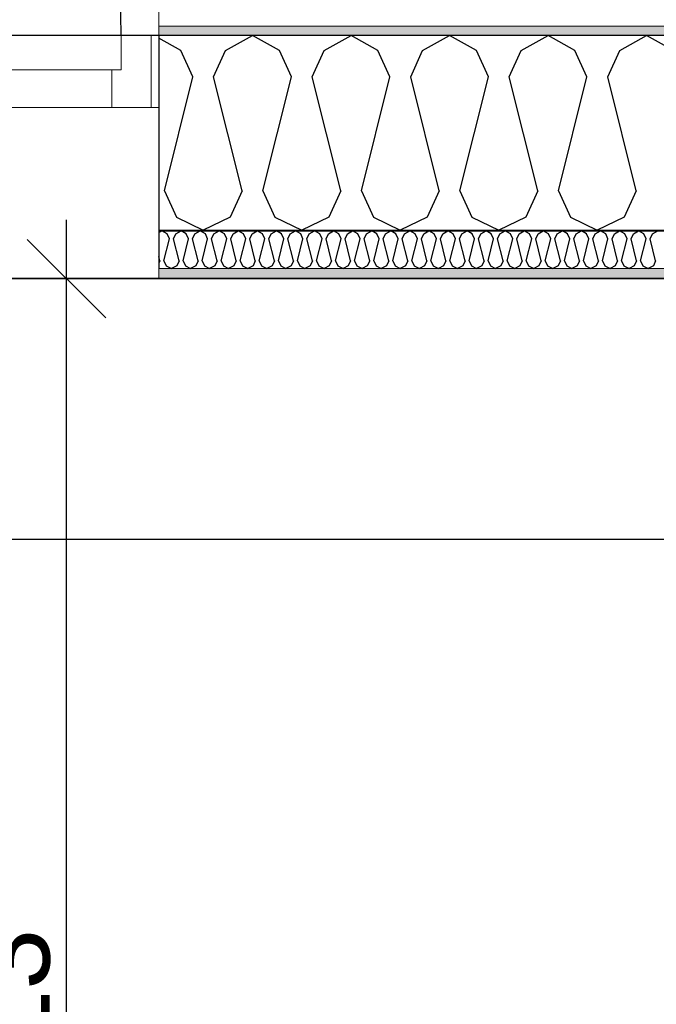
# Model space of a CAD drawing. Header units: millimetres. Extents: x -5000 to 341424, y -9235 to 550260.
# Tile 159 of 236: x 296839 to 297650, y 355456 to 356711. Entities that reach past the tile are written whole.
import ezdxf
from ezdxf.enums import TextEntityAlignment as Align

# ---------------------------------------------------------------- set-up
doc = ezdxf.new("R2010")
doc.units = ezdxf.units.MM
doc.header["$LTSCALE"] = 0.5
doc.header["$MEASUREMENT"] = 0
doc.linetypes.add('Akselinje', pattern=[1500, 1000, -200, 100, -200])
doc.linetypes.add('PLINE', pattern=[0])
for name, color, linetype in [('232- Ikke-bærende yttervegger (Skravur)(Nye konstruksjoner)', 7, 'Continuous'), ('232- Ikke-bærende yttervegger(Nye konstruksjoner)', 7, 'Continuous'), ('244- Vinduer_ dører_ foldevegger(Nye konstruksjoner)', 7, 'Continuous'), ('255- Gulvoverflate(Nye konstruksjoner)', 7, 'Continuous'), ('82-- Modullinjer(Nye konstruksjoner)', 7, 'Continuous'), ('842-M___1_50 Målsetting bygning', 7, 'Continuous'), ('842-M___1_50 Målsetting bygning(Nye konstruksjoner)', 7, 'Continuous'), ('852- Teknisk_symbolsk informasjon_ bygning(Nye konstruksjoner)', 7, 'Continuous'), ('862- M___Nettoareal(Nye konstruksjoner)', 7, 'Continuous'), ('862- M___Nettoareal(Polylinje)(Nye konstruksjoner)', 7, 'Continuous'), ('862- M___Nettoareal(Tekst)(Nye konstruksjoner)', 7, 'Continuous')]:
    doc.layers.add(name, color=color, linetype=linetype)
for name, color, linetype, lineweight in [('234- Vinduer_ dører_ porter(Nye konstruksjoner)', 7, 'Continuous', 0), ('235- Utvendig kledning og overflate(Nye konstruksjoner)', 7, 'Continuous', 0), ('236- Innvendig kledning og overflate(Nye konstruksjoner)', 7, 'Continuous', 0)]:
    doc.layers.add(name, color=color, linetype=linetype, lineweight=lineweight)
doc.styles.add('GENERATED_STYLE_1', font='txt')
doc.styles.add('GENERATED_STYLE_3', font='arial.ttf')
doc.styles.add('GENERATED_STYLE_5', font='arial.ttf')
doc.dimstyles.new('GENERATED_STYLE__2', dxfattribs={"dimtxt": 100, "dimasz": 95, "dimexe": 0.18, "dimexo": 0.0625, "dimgap": 0, "dimtad": 1, "dimtih": 1, "dimtoh": 1, "dimdec": 0, "dimzin": 0, "dimdsep": 46, "dimtxsty": 'GENERATED_STYLE_3', "dimblk": 'ARROWHEAD_6', "dimblk1": 'ARROWHEAD_6', "dimblk2": 'ARROWHEAD_6', "dimcen": 0.09, "dimse1": 1, "dimse2": 1, "dimclrd": 256, "dimclre": 256, "dimclrt": 256, "dimadec": 1, "dimazin": 0, "dimtfac": 1, "dimtdec": 4, "dimtmove": 0, "dimatfit": 3, "dimfxl": 1, "dimtolj": 1, "dimtzin": 0, "dimarcsym": 0})
doc.dimstyles.new('GENERATED_STYLE__3', dxfattribs={"dimtxt": 100, "dimasz": 95, "dimexe": 0.18, "dimexo": 0.0625, "dimgap": 0, "dimtad": 1, "dimdec": 0, "dimzin": 0, "dimdsep": 46, "dimtxsty": 'GENERATED_STYLE_3', "dimblk": 'ARROWHEAD_6', "dimblk1": 'ARROWHEAD_6', "dimblk2": 'ARROWHEAD_6', "dimcen": 0.09, "dimse1": 1, "dimse2": 1, "dimclrd": 256, "dimclre": 256, "dimclrt": 256, "dimadec": 1, "dimazin": 0, "dimtfac": 1, "dimtdec": 4, "dimtmove": 2, "dimatfit": 3, "dimfxl": 1, "dimtolj": 1, "dimtzin": 0, "dimarcsym": 0})
doc.dimstyles.new('GENERATED_STYLE__4', dxfattribs={"dimtxt": 100, "dimasz": 95, "dimexe": 0.18, "dimexo": 0.0625, "dimgap": 0, "dimtad": 1, "dimdec": 0, "dimzin": 0, "dimdsep": 46, "dimtxsty": 'GENERATED_STYLE_3', "dimblk": 'ARROWHEAD_6', "dimblk1": 'ARROWHEAD_6', "dimblk2": 'ARROWHEAD_6', "dimcen": 0.09, "dimse1": 1, "dimse2": 1, "dimclrd": 256, "dimclre": 256, "dimclrt": 256, "dimadec": 1, "dimazin": 0, "dimtfac": 1, "dimtdec": 4, "dimtmove": 0, "dimatfit": 3, "dimfxl": 1, "dimtolj": 1, "dimtzin": 0, "dimarcsym": 0})
pattern_1 = [(0, (0, 0), (0, 43.30127), [0, -25]), (0, (12.5, 21.65), (0, 43.30127), [0, -25])]

# ---------------------------------------------------------------- blocks, each defined once
blk = doc.blocks.new('LEILIGHET 2__3', base_point=(300468.6, 348580.7))
at = {"layer": '862- M___Nettoareal(Polylinje)(Nye konstruksjoner)', "linetype": 'PLINE', "flags": 128}
blk.add_lwpolyline([(302741, 356380.7), (294611, 356380.7), (294611, 348080.7), (297926, 348080.7), (297926, 349780.7), (302741, 349780.7)], close=True, dxfattribs=at)
at = {"layer": '862- M___Nettoareal(Tekst)(Nye konstruksjoner)', "style": 'GENERATED_STYLE_1'}
for tag, p in [('DUMMY_861', (296689.7, 358469.3)), ('ROOM_NAME', (295952.5, 358419.5)), ('DUMMY_862', (295952.5, 358281.1))]:
    blk.add_attdef(tag, text='', height=100, dxfattribs=at).set_placement(p, align=Align.TOP_LEFT)
blk = doc.blocks.new('ENTRÉ__14', base_point=(296239.6, 355497.8))
at = {"layer": '862- M___Nettoareal(Polylinje)(Nye konstruksjoner)', "linetype": 'PLINE', "flags": 128}
blk.add_lwpolyline([(294722, 356380.7), (294722, 354380.7), (297764, 354380.7), (297764, 356380.7)], close=True, dxfattribs=at)
at = {"layer": '862- M___Nettoareal(Tekst)(Nye konstruksjoner)', "style": 'GENERATED_STYLE_1'}
for tag, p in [('DUMMY_861', (296443.5, 355686)), ('ROOM_NAME', (296035.7, 355665.7)), ('DUMMY_862', (296035.7, 355497.8))]:
    blk.add_attdef(tag, text='', height=100, dxfattribs=at).set_placement(p, align=Align.TOP_LEFT)
blk = doc.blocks.new('*X69')
at = {"layer": '232- Ikke-bærende yttervegger (Skravur)(Nye konstruksjoner)', "linetype": 'PLINE'}
for p, q in [((297016.8, 356439.5), (297020.7, 356441.6)), ((297027.3, 356437.9), (297020.7, 356441.6)), ((297030.3, 356431.4), (297027.3, 356437.9)), ((297035.4, 356431.4), (297038.3, 356437.9)), ((297038.3, 356437.9), (297044.9, 356441.6)), ((297051.6, 356437.9), (297044.9, 356441.6)), ((297054.5, 356431.4), (297051.6, 356437.9)), ((297059.6, 356431.4), (297062.6, 356437.9)), ((297062.6, 356437.9), (297069.2, 356441.6)), ((297075.9, 356437.9), (297069.2, 356441.6)), ((297078.8, 356431.4), (297075.9, 356437.9)), ((297083.9, 356431.4), (297086.9, 356437.9)), ((297086.9, 356437.9), (297093.5, 356441.6)), ((297100.1, 356437.9), (297093.5, 356441.6)), ((297103.1, 356431.4), (297100.1, 356437.9)), ((297108.2, 356431.4), (297111.2, 356437.9)), ((297111.2, 356437.9), (297117.8, 356441.6)), ((297124.4, 356437.9), (297117.8, 356441.6)), ((297127.4, 356431.4), (297124.4, 356437.9)), ((297132.5, 356431.4), (297135.4, 356437.9)), ((297135.4, 356437.9), (297142.1, 356441.6)), ((297148.7, 356437.9), (297142.1, 356441.6)), ((297151.7, 356431.4), (297148.7, 356437.9)), ((297156.8, 356431.4), (297159.7, 356437.9)), ((297159.7, 356437.9), (297166.4, 356441.6)), ((297173, 356437.9), (297166.4, 356441.6)), ((297175.9, 356431.4), (297173, 356437.9)), ((297181, 356431.4), (297184, 356437.9)), ((297184, 356437.9), (297190.6, 356441.6)), ((297197.3, 356437.9), (297190.6, 356441.6)), ((297200.2, 356431.4), (297197.3, 356437.9)), ((297205.3, 356431.4), (297208.3, 356437.9)), ((297208.3, 356437.9), (297214.9, 356441.6)), ((297221.5, 356437.9), (297214.9, 356441.6)), ((297224.5, 356431.4), (297221.5, 356437.9)), ((297229.6, 356431.4), (297232.6, 356437.9)), ((297232.6, 356437.9), (297239.2, 356441.6)), ((297245.8, 356437.9), (297239.2, 356441.6)), ((297248.8, 356431.4), (297245.8, 356437.9)), ((297253.9, 356431.4), (297256.8, 356437.9)), ((297256.8, 356437.9), (297263.5, 356441.6)), ((297270.1, 356437.9), (297263.5, 356441.6)), ((297273.1, 356431.4), (297270.1, 356437.9)), ((297278.2, 356431.4), (297281.1, 356437.9)), ((297281.1, 356437.9), (297287.8, 356441.6)), ((297294.4, 356437.9), (297287.8, 356441.6)), ((297297.3, 356431.4), (297294.4, 356437.9)), ((297302.5, 356431.4), (297305.4, 356437.9)), ((297305.4, 356437.9), (297312, 356441.6)), ((297318.7, 356437.9), (297312, 356441.6)), ((297321.6, 356431.4), (297318.7, 356437.9)), ((297326.7, 356431.4), (297329.7, 356437.9)), ((297329.7, 356437.9), (297336.3, 356441.6)), ((297343, 356437.9), (297336.3, 356441.6)), ((297345.9, 356431.4), (297343, 356437.9)), ((297351, 356431.4), (297354, 356437.9)), ((297354, 356437.9), (297360.6, 356441.6)), ((297367.2, 356437.9), (297360.6, 356441.6)), ((297370.2, 356431.4), (297367.2, 356437.9)), ((297375.3, 356431.4), (297378.3, 356437.9)), ((297378.3, 356437.9), (297384.9, 356441.6)), ((297391.5, 356437.9), (297384.9, 356441.6)), ((297394.5, 356431.4), (297391.5, 356437.9)), ((297399.6, 356431.4), (297402.5, 356437.9)), ((297402.5, 356437.9), (297409.2, 356441.6)), ((297415.8, 356437.9), (297409.2, 356441.6)), ((297418.8, 356431.4), (297415.8, 356437.9)), ((297423.9, 356431.4), (297426.8, 356437.9)), ((297426.8, 356437.9), (297433.4, 356441.6)), ((297440.1, 356437.9), (297433.4, 356441.6)), ((297443, 356431.4), (297440.1, 356437.9)), ((297448.1, 356431.4), (297451.1, 356437.9)), ((297451.1, 356437.9), (297457.7, 356441.6)), ((297464.4, 356437.9), (297457.7, 356441.6)), ((297467.3, 356431.4), (297464.4, 356437.9)), ((297472.4, 356431.4), (297475.4, 356437.9)), ((297475.4, 356437.9), (297482, 356441.6)), ((297488.6, 356437.9), (297482, 356441.6)), ((297491.6, 356431.4), (297488.6, 356437.9)), ((297496.7, 356431.4), (297499.7, 356437.9)), ((297499.7, 356437.9), (297506.3, 356441.6)), ((297512.9, 356437.9), (297506.3, 356441.6)), ((297515.9, 356431.4), (297512.9, 356437.9)), ((297521, 356431.4), (297523.9, 356437.9)), ((297523.9, 356437.9), (297530.6, 356441.6)), ((297537.2, 356437.9), (297530.6, 356441.6)), ((297540.2, 356431.4), (297537.2, 356437.9)), ((297545.3, 356431.4), (297548.2, 356437.9)), ((297548.2, 356437.9), (297554.9, 356441.6)), ((297561.5, 356437.9), (297554.9, 356441.6)), ((297564.4, 356431.4), (297561.5, 356437.9)), ((297569.5, 356431.4), (297572.5, 356437.9)), ((297572.5, 356437.9), (297579.1, 356441.6)), ((297585.8, 356437.9), (297579.1, 356441.6)), ((297588.7, 356431.4), (297585.8, 356437.9)), ((297593.8, 356431.4), (297596.8, 356437.9)), ((297596.8, 356437.9), (297603.4, 356441.6)), ((297610, 356437.9), (297603.4, 356441.6)), ((297613, 356431.4), (297610, 356437.9)), ((297618.1, 356431.4), (297621.1, 356437.9)), ((297621.1, 356437.9), (297627.7, 356441.6)), ((297634.3, 356437.9), (297627.7, 356441.6)), ((297637.3, 356431.4), (297634.3, 356437.9)), ((297642.4, 356431.4), (297645.3, 356437.9)), ((297645.3, 356437.9), (297652, 356441.6)), ((297023.2, 356403.3), (297030.3, 356431.4)), ((297042.4, 356403.3), (297035.4, 356431.4)), ((297047.5, 356403.3), (297054.5, 356431.4)), ((297066.7, 356403.3), (297059.6, 356431.4)), ((297071.8, 356403.3), (297078.8, 356431.4)), ((297091, 356403.3), (297083.9, 356431.4)), ((297096.1, 356403.3), (297103.1, 356431.4)), ((297115.2, 356403.3), (297108.2, 356431.4)), ((297120.3, 356403.3), (297127.4, 356431.4)), ((297139.5, 356403.3), (297132.5, 356431.4)), ((297144.6, 356403.3), (297151.7, 356431.4)), ((297163.8, 356403.3), (297156.8, 356431.4)), ((297168.9, 356403.3), (297175.9, 356431.4)), ((297188.1, 356403.3), (297181, 356431.4)), ((297193.2, 356403.3), (297200.2, 356431.4)), ((297212.4, 356403.3), (297205.3, 356431.4)), ((297217.5, 356403.3), (297224.5, 356431.4)), ((297236.6, 356403.3), (297229.6, 356431.4)), ((297241.7, 356403.3), (297248.8, 356431.4)), ((297260.9, 356403.3), (297253.9, 356431.4)), ((297266, 356403.3), (297273.1, 356431.4)), ((297285.2, 356403.3), (297278.2, 356431.4)), ((297290.3, 356403.3), (297297.3, 356431.4)), ((297309.5, 356403.3), (297302.5, 356431.4)), ((297314.6, 356403.3), (297321.6, 356431.4)), ((297333.8, 356403.3), (297326.7, 356431.4)), ((297338.9, 356403.3), (297345.9, 356431.4)), ((297358.1, 356403.3), (297351, 356431.4)), ((297363.2, 356403.3), (297370.2, 356431.4)), ((297382.3, 356403.3), (297375.3, 356431.4)), ((297387.4, 356403.3), (297394.5, 356431.4)), ((297406.6, 356403.3), (297399.6, 356431.4)), ((297411.7, 356403.3), (297418.8, 356431.4)), ((297430.9, 356403.3), (297423.9, 356431.4)), ((297436, 356403.3), (297443, 356431.4)), ((297455.2, 356403.3), (297448.1, 356431.4)), ((297460.3, 356403.3), (297467.3, 356431.4)), ((297479.5, 356403.3), (297472.4, 356431.4)), ((297484.6, 356403.3), (297491.6, 356431.4)), ((297503.7, 356403.3), (297496.7, 356431.4)), ((297508.8, 356403.3), (297515.9, 356431.4)), ((297528, 356403.3), (297521, 356431.4)), ((297533.1, 356403.3), (297540.2, 356431.4)), ((297552.3, 356403.3), (297545.3, 356431.4)), ((297557.4, 356403.3), (297564.4, 356431.4)), ((297576.6, 356403.3), (297569.5, 356431.4)), ((297581.7, 356403.3), (297588.7, 356431.4)), ((297600.9, 356403.3), (297593.8, 356431.4)), ((297606, 356403.3), (297613, 356431.4)), ((297625.1, 356403.3), (297618.1, 356431.4)), ((297630.2, 356403.3), (297637.3, 356431.4)), ((297649.4, 356403.3), (297642.4, 356431.4)), ((297018.1, 356403.3), (297016.8, 356408.7)), ((297018.1, 356403.3), (297016.8, 356400.3)), ((297023.2, 356403.3), (297026.2, 356396.8)), ((297026.2, 356396.8), (297032.8, 356393.6)), ((297039.4, 356396.8), (297032.8, 356393.6)), ((297042.4, 356403.3), (297039.4, 356396.8)), ((297047.5, 356403.3), (297050.5, 356396.8)), ((297050.5, 356396.8), (297057.1, 356393.6)), ((297063.7, 356396.8), (297057.1, 356393.6)), ((297066.7, 356403.3), (297063.7, 356396.8)), ((297071.8, 356403.3), (297074.7, 356396.8)), ((297074.7, 356396.8), (297081.4, 356393.6)), ((297088, 356396.8), (297081.4, 356393.6)), ((297091, 356403.3), (297088, 356396.8)), ((297096.1, 356403.3), (297099, 356396.8)), ((297099, 356396.8), (297105.6, 356393.6)), ((297112.3, 356396.8), (297105.6, 356393.6)), ((297115.2, 356403.3), (297112.3, 356396.8)), ((297120.3, 356403.3), (297123.3, 356396.8)), ((297123.3, 356396.8), (297129.9, 356393.6)), ((297136.6, 356396.8), (297129.9, 356393.6)), ((297139.5, 356403.3), (297136.6, 356396.8)), ((297144.6, 356403.3), (297147.6, 356396.8)), ((297147.6, 356396.8), (297154.2, 356393.6)), ((297160.8, 356396.8), (297154.2, 356393.6)), ((297163.8, 356403.3), (297160.8, 356396.8)), ((297168.9, 356403.3), (297171.9, 356396.8)), ((297171.9, 356396.8), (297178.5, 356393.6)), ((297185.1, 356396.8), (297178.5, 356393.6)), ((297188.1, 356403.3), (297185.1, 356396.8)), ((297193.2, 356403.3), (297196.1, 356396.8)), ((297196.1, 356396.8), (297202.8, 356393.6)), ((297209.4, 356396.8), (297202.8, 356393.6)), ((297212.4, 356403.3), (297209.4, 356396.8)), ((297217.5, 356403.3), (297220.4, 356396.8)), ((297220.4, 356396.8), (297227.1, 356393.6)), ((297233.7, 356396.8), (297227.1, 356393.6)), ((297236.6, 356403.3), (297233.7, 356396.8)), ((297241.7, 356403.3), (297244.7, 356396.8)), ((297244.7, 356396.8), (297251.3, 356393.6)), ((297258, 356396.8), (297251.3, 356393.6)), ((297260.9, 356403.3), (297258, 356396.8)), ((297266, 356403.3), (297269, 356396.8)), ((297269, 356396.8), (297275.6, 356393.6)), ((297282.2, 356396.8), (297275.6, 356393.6)), ((297285.2, 356403.3), (297282.2, 356396.8)), ((297290.3, 356403.3), (297293.3, 356396.8)), ((297293.3, 356396.8), (297299.9, 356393.6)), ((297306.5, 356396.8), (297299.9, 356393.6)), ((297309.5, 356403.3), (297306.5, 356396.8)), ((297314.6, 356403.3), (297317.6, 356396.8)), ((297317.6, 356396.8), (297324.2, 356393.6)), ((297330.8, 356396.8), (297324.2, 356393.6)), ((297333.8, 356403.3), (297330.8, 356396.8)), ((297338.9, 356403.3), (297341.8, 356396.8)), ((297341.8, 356396.8), (297348.5, 356393.6)), ((297355.1, 356396.8), (297348.5, 356393.6)), ((297358.1, 356403.3), (297355.1, 356396.8)), ((297363.2, 356403.3), (297366.1, 356396.8)), ((297366.1, 356396.8), (297372.7, 356393.6)), ((297379.4, 356396.8), (297372.7, 356393.6)), ((297382.3, 356403.3), (297379.4, 356396.8)), ((297387.4, 356403.3), (297390.4, 356396.8)), ((297390.4, 356396.8), (297397, 356393.6)), ((297403.7, 356396.8), (297397, 356393.6)), ((297406.6, 356403.3), (297403.7, 356396.8)), ((297411.7, 356403.3), (297414.7, 356396.8)), ((297414.7, 356396.8), (297421.3, 356393.6)), ((297427.9, 356396.8), (297421.3, 356393.6)), ((297430.9, 356403.3), (297427.9, 356396.8)), ((297436, 356403.3), (297439, 356396.8)), ((297439, 356396.8), (297445.6, 356393.6)), ((297452.2, 356396.8), (297445.6, 356393.6)), ((297455.2, 356403.3), (297452.2, 356396.8)), ((297460.3, 356403.3), (297463.2, 356396.8)), ((297463.2, 356396.8), (297469.9, 356393.6)), ((297476.5, 356396.8), (297469.9, 356393.6)), ((297479.5, 356403.3), (297476.5, 356396.8)), ((297484.6, 356403.3), (297487.5, 356396.8)), ((297487.5, 356396.8), (297494.1, 356393.6)), ((297500.8, 356396.8), (297494.1, 356393.6)), ((297503.7, 356403.3), (297500.8, 356396.8)), ((297508.8, 356403.3), (297511.8, 356396.8)), ((297511.8, 356396.8), (297518.4, 356393.6)), ((297525.1, 356396.8), (297518.4, 356393.6)), ((297528, 356403.3), (297525.1, 356396.8)), ((297533.1, 356403.3), (297536.1, 356396.8)), ((297536.1, 356396.8), (297542.7, 356393.6)), ((297549.3, 356396.8), (297542.7, 356393.6)), ((297552.3, 356403.3), (297549.3, 356396.8)), ((297557.4, 356403.3), (297560.4, 356396.8)), ((297560.4, 356396.8), (297567, 356393.6)), ((297573.6, 356396.8), (297567, 356393.6)), ((297576.6, 356403.3), (297573.6, 356396.8)), ((297581.7, 356403.3), (297584.6, 356396.8)), ((297584.6, 356396.8), (297591.3, 356393.6)), ((297597.9, 356396.8), (297591.3, 356393.6)), ((297600.9, 356403.3), (297597.9, 356396.8)), ((297606, 356403.3), (297608.9, 356396.8)), ((297608.9, 356396.8), (297615.6, 356393.6)), ((297622.2, 356396.8), (297615.6, 356393.6)), ((297625.1, 356403.3), (297622.2, 356396.8)), ((297630.2, 356403.3), (297633.2, 356396.8)), ((297633.2, 356396.8), (297639.8, 356393.6)), ((297646.5, 356396.8), (297639.8, 356393.6)), ((297649.4, 356403.3), (297646.5, 356396.8))]:
    blk.add_line(p, q, dxfattribs=at)
blk = doc.blocks.new('*X80')
at = {"layer": '232- Ikke-bærende yttervegger (Skravur)(Nye konstruksjoner)', "linetype": 'PLINE'}
for p, q in [((297044.8, 356671.5), (297016.8, 356687.2)), ((297101.7, 356671.5), (297136, 356690.6)), ((297170.3, 356671.5), (297136, 356690.6)), ((297227.2, 356671.5), (297261.5, 356690.6)), ((297295.7, 356671.5), (297261.5, 356690.6)), ((297352.6, 356671.5), (297386.9, 356690.6)), ((297421.2, 356671.5), (297386.9, 356690.6)), ((297478.1, 356671.5), (297512.4, 356690.6)), ((297546.6, 356671.5), (297512.4, 356690.6)), ((297603.6, 356671.5), (297637.8, 356690.6)), ((297672.1, 356671.5), (297637.8, 356690.6)), ((297060.1, 356637.9), (297044.8, 356671.5)), ((297086.5, 356637.9), (297101.7, 356671.5)), ((297185.5, 356637.9), (297170.3, 356671.5)), ((297211.9, 356637.9), (297227.2, 356671.5)), ((297311, 356637.9), (297295.7, 356671.5)), ((297337.4, 356637.9), (297352.6, 356671.5)), ((297436.5, 356637.9), (297421.2, 356671.5)), ((297462.8, 356637.9), (297478.1, 356671.5)), ((297561.9, 356637.9), (297546.6, 356671.5)), ((297588.3, 356637.9), (297603.6, 356671.5)), ((297023.7, 356492.5), (297060.1, 356637.9)), ((297122.8, 356492.5), (297086.5, 356637.9)), ((297149.2, 356492.5), (297185.5, 356637.9)), ((297248.3, 356492.5), (297211.9, 356637.9)), ((297274.6, 356492.5), (297311, 356637.9)), ((297373.7, 356492.5), (297337.4, 356637.9)), ((297400.1, 356492.5), (297436.5, 356637.9)), ((297499.2, 356492.5), (297462.8, 356637.9)), ((297525.5, 356492.5), (297561.9, 356637.9)), ((297624.6, 356492.5), (297588.3, 356637.9)), ((297023.7, 356492.5), (297039, 356458.9)), ((297122.8, 356492.5), (297107.5, 356458.9)), ((297149.2, 356492.5), (297164.5, 356458.9)), ((297248.3, 356492.5), (297233, 356458.9)), ((297274.6, 356492.5), (297289.9, 356458.9)), ((297373.7, 356492.5), (297358.4, 356458.9)), ((297400.1, 356492.5), (297415.4, 356458.9)), ((297499.2, 356492.5), (297483.9, 356458.9)), ((297525.5, 356492.5), (297540.8, 356458.9)), ((297624.6, 356492.5), (297609.3, 356458.9)), ((297039, 356458.9), (297073.3, 356442.6)), ((297107.5, 356458.9), (297073.3, 356442.6)), ((297164.5, 356458.9), (297198.7, 356442.6)), ((297233, 356458.9), (297198.7, 356442.6)), ((297289.9, 356458.9), (297324.2, 356442.6)), ((297358.4, 356458.9), (297324.2, 356442.6)), ((297415.4, 356458.9), (297449.6, 356442.6)), ((297483.9, 356458.9), (297449.6, 356442.6)), ((297540.8, 356458.9), (297575.1, 356442.6)), ((297609.3, 356458.9), (297575.1, 356442.6))]:
    blk.add_line(p, q, dxfattribs=at)
blk = doc.blocks.new('Dør[3]')
at = {"layer": '234- Vinduer_ dører_ porter(Nye konstruksjoner)', "linetype": 'PLINE'}
for p, q in [((296968.8, 356646.6), (296968.8, 356690.6)), ((296968.8, 356690.6), (297006.8, 356690.6)), ((297006.8, 356690.6), (297016.8, 356690.6)), ((297006.8, 356690.6), (297006.8, 356598.6)), ((297016.8, 356690.6), (297016.8, 356598.6)), ((296956.8, 356646.6), (295966.8, 356646.6)), ((296956.8, 356598.6), (296956.8, 356646.6)), ((296956.8, 356646.6), (296968.8, 356646.6)), ((295966.8, 356598.6), (296956.8, 356598.6)), ((297006.8, 356598.6), (296956.8, 356598.6)), ((297006.8, 356598.6), (297016.8, 356598.6)), ((297016.8, 356380.6), (295906.8, 356380.6))]:
    blk.add_line(p, q, dxfattribs=at)
at = {"layer": '235- Utvendig kledning og overflate(Nye konstruksjoner)', "linetype": 'PLINE'}
for p, q in [((297016.8, 356738.6), (297016.8, 356702.6)), ((297016.8, 356702.6), (297016.8, 356690.6))]:
    blk.add_line(p, q, dxfattribs=at)
at = {"layer": '236- Innvendig kledning og overflate(Nye konstruksjoner)', "linetype": 'PLINE'}
for p, q in [((297016.8, 356442.6), (297016.8, 356441.6)), ((297016.8, 356393.6), (297016.8, 356380.6))]:
    blk.add_line(p, q, dxfattribs=at)
at = {"layer": '244- Vinduer_ dører_ foldevegger(Nye konstruksjoner)', "linetype": 'PLINE'}
for p, q in [((297016.8, 356690.6), (297016.8, 356598.6)), ((297016.8, 356690.6), (297016.8, 356598.6)), ((297016.8, 356598.6), (297016.8, 356442.6)), ((297016.8, 356441.6), (297016.8, 356393.6))]:
    blk.add_line(p, q, dxfattribs=at)
blk.add_arc((295954.8, 356690.6), 1014, 0, 90, dxfattribs=at)
blk = doc.blocks.new('Standard grid marker[86]', base_point=(305734.8, 356690.6))
at = {"layer": '82-- Modullinjer(Nye konstruksjoner)', "linetype": 'Akselinje'}
blk.add_line((305534.8, 356690.6), (271734.8, 356690.6), dxfattribs=at)
at = {"layer": '82-- Modullinjer(Nye konstruksjoner)', "style": 'GENERATED_STYLE_5'}
for tag, p in [('AC_MarkerText_1_1', (271409.8, 356744.3)), ('AC_MarkerText_1_0', (305859.8, 356744.3))]:
    blk.add_attdef(tag, text='', height=100, rotation=360, dxfattribs=at).set_placement(p, align=Align.TOP_CENTER)
blk = doc.blocks.new('*D665')
at = {"layer": '842-M___1_50 Målsetting bygning(Nye konstruksjoner)', "linetype": 'PLINE'}
for p, q in [((277511, 363296.1), (277511, 363483.6)), ((303141, 363296.1), (303141, 363483.6)), ((277561, 363439.8), (277461, 363339.8)), ((303191, 363439.8), (303091, 363339.8)), ((277436, 363389.8), (277511, 363389.8)), ((277511, 363389.8), (303141, 363389.8))]:
    blk.add_line(p, q, dxfattribs=at)
at = {"layer": '842-M___1_50 Målsetting bygning(Nye konstruksjoner)', "insert": (290116.3, 363409.8), "char_height": 100, "attachment_point": 7, "style": 'GENERATED_STYLE_3'}
blk.add_mtext('\\A1;{\\pql;\\fArial|b0|i0|c0|p0;\\W1.000000;25\xa0630}', dxfattribs=at)
blk = doc.blocks.new('ARROWHEAD_6')
at = {"linetype": 'Continuous'}
for p, q in [((-0.5, -0.5), (0.5, 0.5)), ((0, 0), (-1, 0))]:
    blk.add_line(p, q, dxfattribs=at)
blk = doc.blocks.new('*D701')
at = {"layer": '842-M___1_50 Målsetting bygning(Nye konstruksjoner)', "linetype": 'PLINE'}
for p, q in [((294501, 362727.6), (294501, 362915.1)), ((302803, 362727.6), (302803, 362915.1)), ((294551, 362871.4), (294451, 362771.4)), ((302853, 362871.4), (302753, 362771.4)), ((294501, 362821.4), (302803, 362821.4))]:
    blk.add_line(p, q, dxfattribs=at)
at = {"layer": '842-M___1_50 Målsetting bygning(Nye konstruksjoner)', "insert": (298480.4, 362841.4), "char_height": 100, "attachment_point": 7, "style": 'GENERATED_STYLE_3'}
blk.add_mtext('\\A1;{\\pql;\\fArial|b0|i0|c0|p0;\\W1.000000;8\xa0302}', dxfattribs=at)
blk = doc.blocks.new('*D725')
at = {"layer": '842-M___1_50 Målsetting bygning', "linetype": 'PLINE'}
for p, q in [((295906.8, 357738.6), (295906.8, 357926.1)), ((297016.8, 357738.6), (297016.8, 357926.1)), ((295956.8, 357882.3), (295856.8, 357782.3)), ((297066.8, 357882.3), (296966.8, 357782.3)), ((295906.8, 357832.3), (297016.8, 357832.3))]:
    blk.add_line(p, q, dxfattribs=at)
at = {"layer": '842-M___1_50 Målsetting bygning', "char_height": 100, "attachment_point": 7, "style": 'GENERATED_STYLE_3'}
for s, insert in [('\\A1;{\\pql;\\fArial|b0|i0|c0|p0;\\W1.000000;1\xa0110}', (296295.2, 357852.3)), ('\\A1;{\\pql;\\fArial|b0|i0|c0|p0;\\W1.000000;2\xa0700}', (296290.2, 357712.3))]:
    blk.add_mtext(s, dxfattribs=dict(at, insert=insert))
blk = doc.blocks.new('*D726')
at = {"layer": '842-M___1_50 Målsetting bygning', "linetype": 'PLINE'}
for p, q in [((297016.8, 357738.6), (297016.8, 357926.1)), ((299500, 357738.6), (299500, 357926.1)), ((297066.8, 357882.3), (296966.8, 357782.3)), ((299550, 357882.3), (299450, 357782.3)), ((297016.8, 357832.3), (299500, 357832.3))]:
    blk.add_line(p, q, dxfattribs=at)
at = {"layer": '842-M___1_50 Målsetting bygning', "insert": (298086.8, 357852.3), "char_height": 100, "attachment_point": 7, "style": 'GENERATED_STYLE_3'}
blk.add_mtext('\\A1;{\\pql;\\fArial|b0|i0|c0|p0;\\W1.000000;2\xa0483}', dxfattribs=at)
blk = doc.blocks.new('Dørstempel[268]', base_point=(297764, 354972.3))
at = {"layer": '852- Teknisk_symbolsk informasjon_ bygning(Nye konstruksjoner)', "char_height": 100, "attachment_point": 1, "rotation": 90, "style": 'GENERATED_STYLE_3'}
for s, insert in [('\\A1;{\\pql;\\pt0,50;\\fArial|b0|i0|c0|p0;\\W1.000000;x2\xa0390\\fArial|b0|i0|c0|p0;\\W1.000000;\\A1{\\H.66x;\\S^  ;}\\fArial|b0|i0|c0|p0;\\W1.000000;\\fArial|b0|i0|c0|p0;\\W1.000000;\\A1{\\H.66x;\\S^  ;}}', (297606.2, 354880.8)), ('\\A1;{\\pql;\\pt0,50;\\fArial|b0|i0|c0|p0;\\W1.000000;990\\fArial|b0|i0|c0|p0;\\W1.000000;\\A1{\\H.66x;\\S^  ;}\\fArial|b0|i0|c0|p0;\\W1.000000;\\fArial|b0|i0|c0|p0;\\W1.000000;\\A1{\\H.66x;\\S^  ;}}', (297606.2, 354652))]:
    blk.add_mtext(s, dxfattribs=dict(at, insert=insert))
at = {"layer": '852- Teknisk_symbolsk informasjon_ bygning(Nye konstruksjoner)', "style": 'GENERATED_STYLE_3'}
blk.add_attdef('DUMMY_229', text='', height=100, rotation=90, dxfattribs=at).set_placement((297583.3, 355292.6), align=Align.TOP_LEFT)
blk.add_attdef('AC_WIDO_ID', text='', height=100, rotation=90, dxfattribs=at).set_placement((297583.3, 355004.9), align=Align.BOTTOM_CENTER)
blk.add_attdef('DUMMY_228', text='', height=100, rotation=90, dxfattribs=at).set_placement((297583.3, 354575.8), align=Align.TOP_RIGHT)
blk = doc.blocks.new('Dør[31]')
at = {"layer": '236- Innvendig kledning og overflate(Nye konstruksjoner)', "linetype": 'PLINE'}
for p, q in [((297764, 355477.3), (297777, 355477.3)), ((297764, 355477.3), (297777, 355477.3)), ((298037, 355477.3), (298050, 355477.3)), ((297764, 354467.3), (297777, 354467.3)), ((297764, 354467.3), (297777, 354467.3)), ((298037, 354467.3), (298050, 354467.3))]:
    blk.add_line(p, q, dxfattribs=at)
at = {"layer": '244- Vinduer_ dører_ foldevegger(Nye konstruksjoner)', "linetype": 'PLINE'}
for p, q in [((297764, 355477.3), (297764, 354467.3)), ((297764, 355467.3), (297764, 355477.3)), ((297764, 355477.3), (297856, 355477.3)), ((297764, 355429.3), (297764, 355467.3)), ((297764, 355467.3), (297856, 355467.3)), ((297777, 355477.3), (297856, 355477.3)), ((297777, 355477.3), (297856, 355477.3)), ((297856, 355467.3), (297856, 355477.3)), ((297856, 355477.3), (297875, 355477.3)), ((297856, 355467.3), (297856, 355417.3)), ((297875, 355477.3), (297939, 355477.3)), ((297939, 355477.3), (298037, 355477.3)), ((298050, 355477.3), (298050, 354467.3)), ((297808, 355429.3), (297764, 355429.3)), ((297808, 355417.3), (297808, 355429.3)), ((297808, 355417.3), (297808, 354527.3)), ((297856, 355417.3), (297808, 355417.3)), ((297856, 354527.3), (297856, 355417.3)), ((297764, 354559.3), (296850, 354559.3)), ((296850, 354559.3), (296850, 354515.3)), ((297764, 354515.3), (297764, 354559.3)), ((297808, 354515.3), (297808, 354527.3)), ((297808, 354527.3), (297856, 354527.3)), ((297856, 354527.3), (297856, 354477.3)), ((296850, 354515.3), (297764, 354515.3)), ((297764, 354477.3), (297764, 354515.3)), ((297764, 354515.3), (297808, 354515.3)), ((297764, 354477.3), (297764, 354467.3)), ((297856, 354477.3), (297764, 354477.3)), ((297856, 354477.3), (297856, 354467.3)), ((297764, 354467.3), (297856, 354467.3)), ((297777, 354467.3), (297856, 354467.3)), ((297777, 354467.3), (297856, 354467.3)), ((297856, 354467.3), (297875, 354467.3)), ((297875, 354467.3), (297939, 354467.3)), ((297939, 354467.3), (298037, 354467.3))]:
    blk.add_line(p, q, dxfattribs=at)
blk.add_arc((297764, 354515.3), 914, 90, 180, dxfattribs=at)
at = {"layer": '852- Teknisk_symbolsk informasjon_ bygning(Nye konstruksjoner)'}
ref = blk.add_blockref('Dørstempel[268]', (297764, 354972.3), dxfattribs=at)
ref.add_attrib('AC_WIDO_ID', 'ID-01-1', dxfattribs={"color": 7, "height": 100, "rotation": 90, "style": 'GENERATED_STYLE_3'}).set_placement((297583.3, 355004.9), align=Align.BOTTOM_CENTER)
blk = doc.blocks.new('*D1462')
at = {"layer": '842-M___1_50 Målsetting bygning(Nye konstruksjoner)', "linetype": 'PLINE'}
for p, q in [((296899, 356380.7), (296899, 356455.7)), ((296949, 356330.7), (296849, 356430.7)), ((296992.7, 356380.7), (296805.2, 356380.7)), ((296899, 354367.6), (296899, 356380.7)), ((296849, 354417.6), (296949, 354317.6)), ((296992.7, 354367.6), (296805.2, 354367.6))]:
    blk.add_line(p, q, dxfattribs=at)
at = {"layer": '842-M___1_50 Målsetting bygning(Nye konstruksjoner)', "insert": (296879, 355202.6), "char_height": 100, "attachment_point": 7, "rotation": 90, "style": 'GENERATED_STYLE_3'}
blk.add_mtext('\\A1;{\\pql;\\fArial|b0|i0|c0|p0;\\W1.000000;2\xa0013}', dxfattribs=at)
blk = doc.blocks.new('*D1464')
at = {"layer": '842-M___1_50 Målsetting bygning(Nye konstruksjoner)', "linetype": 'PLINE'}
for p, q in [((294709, 355955), (294709, 356142.5)), ((294759, 356098.7), (294659, 355998.7)), ((297827, 356098.7), (297727, 355998.7)), ((294611, 356048.7), (294709, 356048.7)), ((294709, 356048.7), (297777, 356048.7))]:
    blk.add_line(p, q, dxfattribs=at)
at = {"layer": '842-M___1_50 Målsetting bygning(Nye konstruksjoner)', "char_height": 100, "attachment_point": 7, "rotation": 360, "style": 'GENERATED_STYLE_3'}
for s, insert in [('\\A1;{\\pql;\\fArial|b0|i0|c0|p0;\\W1.000000;98}', (294722.3, 356070.2)), ('\\A1;{\\pql;\\fArial|b0|i0|c0|p0;\\W1.000000;3\xa0068}', (296071.4, 356068.7))]:
    blk.add_mtext(s, dxfattribs=dict(at, insert=insert))
blk = doc.blocks.new('*D1465')
at = {"layer": '842-M___1_50 Målsetting bygning(Nye konstruksjoner)', "linetype": 'PLINE'}
for p, q in [((297777, 355955), (297777, 356142.5)), ((298037, 355955), (298037, 356142.5)), ((297827, 356098.7), (297727, 355998.7)), ((297987, 355998.7), (298087, 356098.7)), ((294709, 356048.7), (297777, 356048.7)), ((297777, 356048.7), (298037, 356048.7)), ((298037, 356048.7), (298112, 356048.7))]:
    blk.add_line(p, q, dxfattribs=at)
at = {"layer": '842-M___1_50 Målsetting bygning(Nye konstruksjoner)', "insert": (297798.8, 356087.3), "char_height": 100, "attachment_point": 7, "rotation": 360, "style": 'GENERATED_STYLE_3'}
blk.add_mtext('\\A1;{\\pql;\\fArial|b0|i0|c0|p0;\\W1.000000;260}', dxfattribs=at)

msp = doc.modelspace()

# ---------------------------------------------------------------- hatches: boundary and pattern name
at = {"layer": '232- Ikke-bærende yttervegger (Skravur)(Nye konstruksjoner)', "linetype": 'Continuous'}
h = msp.add_hatch(dxfattribs=at)
h.set_pattern_fill('Prikker_tett', color=256, style=0, pattern_type=2)
h.set_pattern_definition(pattern_1)
h.paths.add_polyline_path([(297016.8, 356690.6), (299500, 356690.6), (299500, 356702.6), (297016.8, 356702.6)])
msp.add_hatch(color=256, dxfattribs=at).paths.add_polyline_path([(299500, 356442.6), (297016.8, 356442.6), (297016.8, 356441.6), (299500, 356441.6)])
h = msp.add_hatch(dxfattribs=at)
h.set_pattern_fill('Prikker_tett', color=256, style=0, pattern_type=2)
h.set_pattern_definition(pattern_1)
h.paths.add_polyline_path([(297016.8, 356393.6), (297016.8, 356380.6), (299500, 356380.6), (299500, 356393.6)])

# ---------------------------------------------------------------- linework, layer by layer
at = {"layer": '232- Ikke-bærende yttervegger(Nye konstruksjoner)', "linetype": 'PLINE'}
for p, q in [((299500, 356690.6), (297016.8, 356690.6)), ((297016.8, 356690.6), (297016.8, 356598.6)), ((297016.8, 356598.6), (297016.8, 356442.6)), ((297016.8, 356442.6), (299500, 356442.6)), ((297016.8, 356441.6), (299500, 356441.6)), ((297016.8, 356441.6), (297016.8, 356393.6))]:
    msp.add_line(p, q, dxfattribs=at)
at = {"layer": '235- Utvendig kledning og overflate(Nye konstruksjoner)', "linetype": 'PLINE'}
for p, q in [((297016.8, 356710.6), (297016.8, 356702.6)), ((299500, 356702.6), (297016.8, 356702.6)), ((297016.8, 356702.6), (297016.8, 356690.6))]:
    msp.add_line(p, q, dxfattribs=at)
at = {"layer": '236- Innvendig kledning og overflate(Nye konstruksjoner)', "linetype": 'PLINE'}
for p, q in [((297016.8, 356442.6), (297016.8, 356441.6)), ((297016.8, 356393.6), (299500, 356393.6)), ((297016.8, 356393.6), (297016.8, 356380.6))]:
    msp.add_line(p, q, dxfattribs=at)
at = {"layer": '236- Innvendig kledning og overflate(Nye konstruksjoner)', "linetype": 'PLINE', "flags": 128}
msp.add_lwpolyline([(297016.8, 356380.6), (299500, 356380.6)], dxfattribs=at)
at = {"layer": '255- Gulvoverflate(Nye konstruksjoner)', "linetype": 'PLINE', "flags": 128}
msp.add_lwpolyline([(277601, 349570.7), (277601, 347770.7), (281536, 347770.7), (281536, 349470.7), (285893, 349470.7), (285893, 347770.7), (289886, 347770.7), (289886, 349470.7), (294243, 349470.7), (294243, 347770.7), (298236, 347770.7), (298236, 349470.7), (303051, 349470.7), (303051, 356690.6), (277601, 356690.6), (277601, 354890.6)], close=True, dxfattribs=at)

# ---------------------------------------------------------------- block references
at = {"layer": '232- Ikke-bærende yttervegger(Nye konstruksjoner)'}
for name in ['*X80', '*X69']:
    msp.add_blockref(name, (0, 0), dxfattribs=at)
at = {"layer": '244- Vinduer_ dører_ foldevegger(Nye konstruksjoner)', "linetype": 'PLINE'}
for name in ['Dør[3]', 'Dør[31]']:
    msp.add_blockref(name, (0, 0), dxfattribs=at)
at = {"layer": '82-- Modullinjer(Nye konstruksjoner)', "linetype": 'PLINE'}
msp.add_blockref('Standard grid marker[86]', (305734.8, 356690.6), dxfattribs=at)
at = {"layer": '862- M___Nettoareal(Nye konstruksjoner)', "linetype": 'Continuous'}
for name, p in [('LEILIGHET 2__3', (300468.6, 348580.7)), ('ENTRÉ__14', (296239.6, 355497.8))]:
    msp.add_blockref(name, p, dxfattribs=at)

# ---------------------------------------------------------------- dimensions: what is measured, and where the dimension line sits
at = {"layer": '842-M___1_50 Målsetting bygning', "linetype": 'Continuous'}
for base, p1, p2, picture, middle in [((297016.8, 357832.3), (295906.8, 356380.6), (297016.8, 356380.6), '*D725', (296466.8, 357902.3)), ((299500, 357832.3), (297016.8, 356380.6), (299500, 356380.6), '*D726', (298258.3, 357902.3))]:
    dim = msp.add_linear_dim(base=base, p1=p1, p2=p2, dimstyle='GENERATED_STYLE__2', dxfattribs=at)
    dim.commit()
    dim.dimension.update_dxf_attribs({"geometry": picture, "text_midpoint": middle, "dimtype": 160})
at = {"layer": '842-M___1_50 Målsetting bygning(Nye konstruksjoner)', "linetype": 'Continuous'}
for base, p1, p2, picture, middle in [((303141, 363389.8), (277511, 356516.9), (303141, 356516.9), '*D665', (290325.9, 363459.8)), ((302803, 362821.4), (294501, 356883.8), (302803, 356221.7), '*D701', (298652, 362891.4))]:
    dim = msp.add_linear_dim(base=base, p1=p1, p2=p2, dimstyle='GENERATED_STYLE__2', dxfattribs=at)
    dim.commit()
    dim.dimension.update_dxf_attribs({"geometry": picture, "text_midpoint": middle, "dimtype": 160})
for base, p1, p2, angle, dimstyle, picture, middle, turn in [((296899, 356380.7), (297939, 354367.6), (298050, 356380.7), 90, 'GENERATED_STYLE__4', '*D1462', (296829, 355374.1), 90), ((297777, 356048.7), (294709, 353822.2), (297777, 356380.7), 360, 'GENERATED_STYLE__4', '*D1464', (296243, 356118.7), 360), ((298037, 356048.7), (297777, 356380.7), (298037, 352074.2), 360, 'GENERATED_STYLE__3', '*D1465', (297912.9, 356137.3), 360)]:
    dim = msp.add_linear_dim(base=base, p1=p1, p2=p2, angle=angle, dimstyle=dimstyle, dxfattribs=at)
    dim.commit()
    dim.dimension.update_dxf_attribs({"geometry": picture, "text_midpoint": middle, "dimtype": 160, "text_rotation": turn})

doc.saveas('drawing.dxf')
